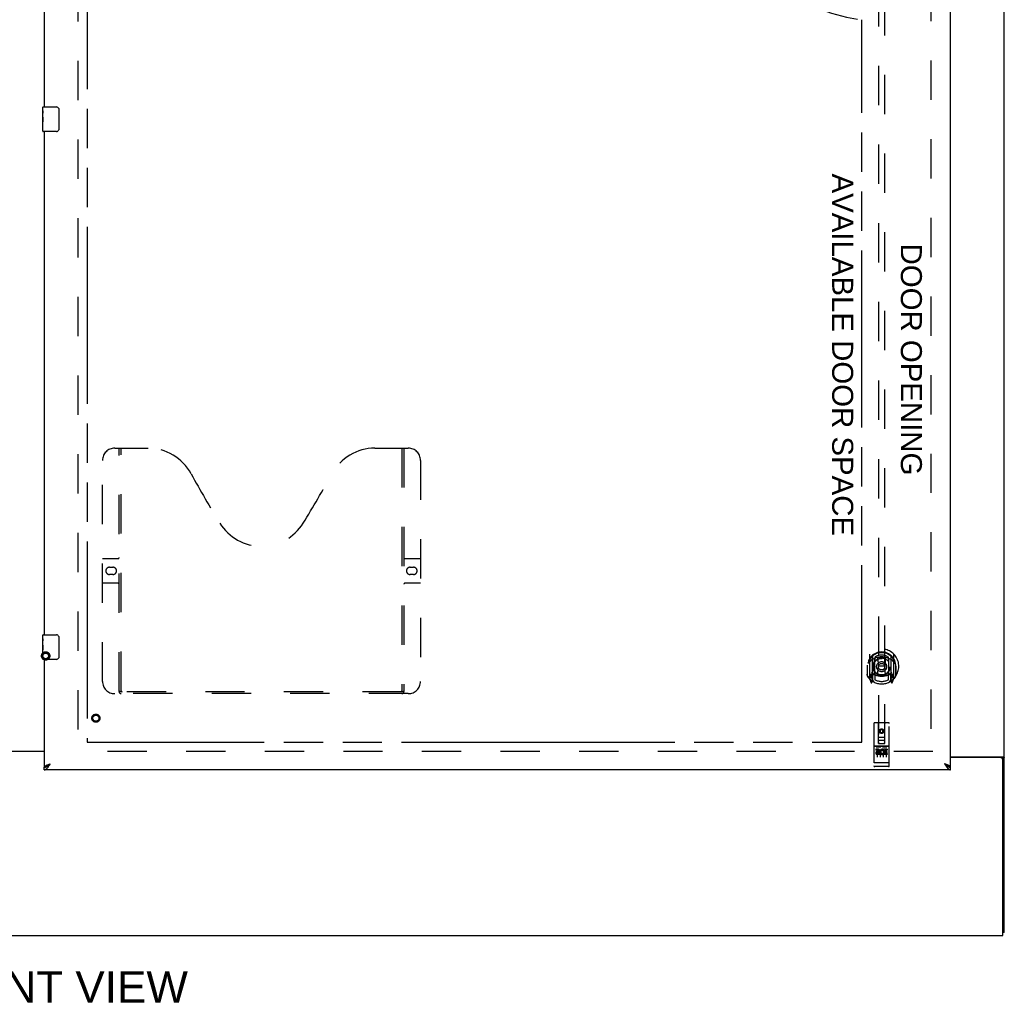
# Model space of a CAD drawing. Header units: inches. Extents: x 0 to 291, y 0 to 188.
# Tile 13 of 113: x 81 to 121, y 52 to 92. Entities that reach past the tile are written whole.
import ezdxf

# ---------------------------------------------------------------- set-up
doc = ezdxf.new("R2010")
doc.units = ezdxf.units.IN
doc.header["$LTSCALE"] = 16.018896
doc.header["$MEASUREMENT"] = 0
doc.linetypes.add('HIDDEN', pattern=[0.2, 0.1, -0.1])
doc.linetypes.add('PHANTOM', pattern=[0.8, 0.45, -0.05, 0.1, -0.05, 0.1, -0.05])
doc.layers.get('0').update_dxf_attribs({"linetype": 'CONTINUOUS'})
for name, color, linetype in [('02___PRT_ALL_AXES', 7, 'CONTINUOUS'), ('AVAILABLE_DOOR_SPACES', 7, 'CONTINUOUS'), ('DEFAULT_2', 8, 'HIDDEN'), ('DIMENSIONS', 7, 'CONTINUOUS')]:
    doc.layers.add(name, color=color, linetype=linetype)
doc.styles.get("Standard").update_dxf_attribs({"font": 'arial.ttf'})
doc.dimstyles.new('DIMSTYLE_1', dxfattribs={"dimtxt": 1.284938, "dimasz": 1.713251, "dimexe": 0.09, "dimexo": 0.07, "dimgap": 0.0375, "dimtad": 0, "dimtih": 1, "dimtoh": 1, "dimzin": 4, "dimdsep": 46, "dimtxsty": 'Standard', "dimblk": '_FILLED', "dimblk1": '_FILLED', "dimblk2": '_FILLED', "dimcen": 0.09, "dimazin": 1, "dimtfac": 1, "dimtdec": 3, "dimtofl": 0, "dimtmove": 0, "dimatfit": 3, "dimldrblk": '_FILLED', "dimfxl": 1, "dimtolj": 1, "dimtzin": 4, "dimarcsym": 0})

# ---------------------------------------------------------------- blocks, each defined once
blk = doc.blocks.new('_FILLED')
at = {"color": 0, "linetype": 'ByBlock'}
blk.add_solid([(0, 0), (-1, 0.2), (-1, -0.2)], dxfattribs=at)
blk = doc.blocks.new('*D9')
at = {"layer": 'DIMENSIONS', "color": 2, "linetype": 'Continuous'}
for p, q in [((65.03, 62.785), (65.03, 66.211)), ((65.03, 61.66), (65.03, 58.008)), ((65.03, 58.008), (66.308, 58.008))]:
    blk.add_line(p, q, dxfattribs=at)
at = {"layer": 'DIMENSIONS', "color": 2, "linetype": 'Continuous', "xscale": 1.7132508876, "yscale": 1.7132508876, "zscale": 1.7132508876}
for p, rotation in [((65.03, 62.785), 270), ((65.03, 61.66), 90)]:
    blk.add_blockref('_FILLED', p, dxfattribs=dict(at, rotation=rotation))
at = {"layer": 'DIMENSIONS', "color": 2, "linetype": 'Continuous', "insert": (66.951, 58.65), "char_height": 1.2849, "width": 3.49178, "attachment_point": 1, "line_spacing_factor": 0.9}
blk.add_mtext('1.13', dxfattribs=at)

msp = doc.modelspace()

# ---------------------------------------------------------------- linework, layer by layer
at = {"color": 3, "linetype": 'Continuous'}
for p, q in [((119.279, 61.764), (119.279, 136.056)), ((82.342, 109.16), (82.342, 88.66)), ((82.342, 87.66), (82.342, 67.16)), ((82.342, 66.16), (82.342, 61.764)), ((81.029, 62.425), (82.342, 62.425)), ((82.556, 61.894), (82.588, 61.906)), ((119.279, 61.66), (82.342, 61.66))]:
    msp.add_line(p, q, dxfattribs=at)
at = {"color": 7, "linetype": 'Continuous'}
for p, q in [((121.467, 55.035), (121.467, 98.973)), ((82.282, 88.499), (82.282, 88.645)), ((82.297, 88.66), (82.837, 88.66)), ((82.937, 88.56), (82.937, 87.76)), ((82.282, 88.241), (82.282, 88.275)), ((82.282, 88.044), (82.282, 88.076)), ((82.282, 87.675), (82.282, 87.814)), ((82.837, 87.66), (82.297, 87.66)), ((82.282, 66.999), (82.282, 67.145)), ((82.297, 67.16), (82.837, 67.16)), ((82.937, 67.06), (82.937, 66.26)), ((82.282, 66.741), (82.282, 66.775)), ((82.282, 66.544), (82.282, 66.576)), ((82.282, 66.175), (82.282, 66.314)), ((82.837, 66.16), (82.297, 66.16)), ((82.342, 62.405), (81.029, 62.405)), ((82.443, 61.792), (82.454, 61.799)), ((119.156, 61.805), (119.167, 61.799)), ((119.279, 62.191), (121.406, 62.191)), ((121.342, 62.16), (119.279, 62.16)), ((121.369, 62.153), (121.467, 62.153)), ((121.404, 54.91), (121.404, 62.097)), ((82.342, 61.66), (82.342, 61.764)), ((119.279, 61.66), (119.279, 61.764)), ((121.467, 55.035), (121.404, 55.035)), ((43.779, 54.91), (121.404, 54.91))]:
    msp.add_line(p, q, dxfattribs=at)
for points in [[(82.93, 88.596), (82.932, 88.59), (82.934, 88.584), (82.935, 88.578), (82.936, 88.572), (82.936, 88.566), (82.937, 88.56)], [(82.937, 87.76), (82.936, 87.753), (82.936, 87.747), (82.935, 87.741), (82.934, 87.735), (82.932, 87.729), (82.93, 87.724)], [(82.93, 67.096), (82.932, 67.09), (82.934, 67.084), (82.935, 67.078), (82.936, 67.072), (82.936, 67.066), (82.937, 67.06)], [(82.937, 66.26), (82.936, 66.253), (82.936, 66.247), (82.935, 66.241), (82.934, 66.235), (82.932, 66.229), (82.93, 66.224)], [(82.454, 61.799), (82.465, 61.805), (82.476, 61.813), (82.487, 61.821), (82.499, 61.829), (82.51, 61.838), (82.521, 61.847), (82.532, 61.856), (82.543, 61.866), (82.555, 61.876), (82.566, 61.886), (82.577, 61.896), (82.588, 61.906)], [(82.458, 61.801), (82.461, 61.807), (82.467, 61.814), (82.473, 61.821), (82.48, 61.828), (82.487, 61.835), (82.496, 61.842), (82.504, 61.849), (82.514, 61.856), (82.524, 61.864), (82.534, 61.871), (82.544, 61.878), (82.555, 61.885), (82.566, 61.892), (82.577, 61.899), (82.588, 61.906)], [(119.033, 61.906), (119.044, 61.896), (119.055, 61.886), (119.066, 61.876), (119.078, 61.866), (119.089, 61.856), (119.1, 61.847), (119.111, 61.838), (119.122, 61.829), (119.134, 61.821), (119.145, 61.813), (119.156, 61.805)], [(119.163, 61.801), (119.16, 61.807), (119.154, 61.814), (119.148, 61.821), (119.141, 61.828), (119.133, 61.835), (119.125, 61.842), (119.116, 61.849), (119.107, 61.856), (119.097, 61.864), (119.087, 61.871), (119.077, 61.878), (119.066, 61.885), (119.055, 61.892), (119.044, 61.899), (119.033, 61.906)], [(119.167, 61.799), (119.178, 61.792), (119.19, 61.786), (119.201, 61.781), (119.212, 61.777), (119.223, 61.773), (119.234, 61.77), (119.246, 61.767), (119.257, 61.765), (119.268, 61.764), (119.279, 61.764)], [(121.406, 62.191), (121.408, 62.189), (121.411, 62.188), (121.413, 62.186), (121.417, 62.185), (121.42, 62.183), (121.424, 62.182), (121.428, 62.18), (121.435, 62.177)], [(121.435, 62.177), (121.439, 62.176), (121.443, 62.174), (121.446, 62.173), (121.449, 62.171), (121.452, 62.17), (121.455, 62.168), (121.458, 62.167), (121.46, 62.165), (121.462, 62.164), (121.463, 62.162), (121.464, 62.16), (121.465, 62.159), (121.466, 62.157), (121.467, 62.155), (121.467, 62.153)], [(82.342, 61.764), (82.353, 61.764), (82.364, 61.765), (82.375, 61.767), (82.387, 61.77), (82.398, 61.773), (82.409, 61.777), (82.42, 61.781), (82.431, 61.786), (82.443, 61.792)]]:
    msp.add_lwpolyline(points, dxfattribs=at)
at = {"color": 3, "linetype": 'Continuous'}
for points in [[(82.342, 61.764), (82.342, 61.77), (82.344, 61.776), (82.346, 61.782), (82.35, 61.788), (82.355, 61.793), (82.36, 61.799), (82.367, 61.805), (82.375, 61.811), (82.383, 61.817), (82.393, 61.823), (82.403, 61.829), (82.414, 61.835), (82.426, 61.841), (82.438, 61.847)], [(82.438, 61.847), (82.451, 61.853), (82.465, 61.859), (82.479, 61.865), (82.494, 61.871), (82.509, 61.877), (82.524, 61.883), (82.54, 61.888), (82.556, 61.894)], [(82.487, 61.759), (82.499, 61.773), (82.51, 61.788), (82.521, 61.804), (82.532, 61.82), (82.543, 61.837), (82.555, 61.854), (82.566, 61.871), (82.577, 61.889), (82.588, 61.906)], [(119.183, 61.847), (119.17, 61.853), (119.156, 61.859), (119.142, 61.865), (119.127, 61.871), (119.112, 61.877), (119.097, 61.883), (119.081, 61.888), (119.065, 61.894), (119.033, 61.906)], [(119.033, 61.906), (119.044, 61.889), (119.055, 61.871), (119.066, 61.854), (119.078, 61.837), (119.089, 61.82), (119.1, 61.804), (119.111, 61.788), (119.122, 61.773)], [(119.279, 61.764), (119.279, 61.77), (119.277, 61.776), (119.274, 61.782), (119.271, 61.788), (119.266, 61.793), (119.26, 61.799), (119.254, 61.805), (119.246, 61.811), (119.238, 61.817), (119.228, 61.823), (119.218, 61.829), (119.207, 61.835), (119.195, 61.841), (119.183, 61.847)], [(121.311, 62.191), (121.311, 62.189), (121.311, 62.187), (121.311, 62.185), (121.312, 62.184), (121.312, 62.182), (121.313, 62.18), (121.314, 62.178), (121.316, 62.177), (121.317, 62.175), (121.319, 62.174), (121.321, 62.172), (121.323, 62.171), (121.325, 62.17), (121.329, 62.167)], [(121.329, 62.167), (121.332, 62.166), (121.334, 62.164), (121.336, 62.163), (121.338, 62.161), (121.339, 62.16)], [(82.342, 61.66), (82.353, 61.66), (82.364, 61.662), (82.375, 61.665), (82.387, 61.67), (82.398, 61.675), (82.409, 61.682), (82.42, 61.69), (82.431, 61.699), (82.443, 61.709), (82.454, 61.72), (82.465, 61.732), (82.476, 61.745), (82.487, 61.759)], [(119.122, 61.773), (119.134, 61.759), (119.145, 61.745), (119.156, 61.732), (119.167, 61.72), (119.178, 61.709), (119.19, 61.699), (119.201, 61.69), (119.212, 61.682), (119.223, 61.675), (119.234, 61.67), (119.246, 61.665), (119.257, 61.662), (119.268, 61.66), (119.279, 61.66)]]:
    msp.add_lwpolyline(points, dxfattribs=at)
at = {"color": 7, "linetype": 'Continuous'}
for centre, radius, start, end in [((82.297, 88.645), 0.015, 90, 180), ((82.837, 88.56), 0.1, 21.1999, 90), ((82.297, 87.675), 0.015, 180, 270), ((82.837, 87.76), 0.1, 270, 338.8001), ((82.297, 67.145), 0.015, 90, 180), ((82.837, 67.06), 0.1, 21.1999, 90), ((82.837, 66.26), 0.1, 270, 338.8001), ((82.297, 66.175), 0.015, 180, 270), ((121.342, 62.097), 0.0625, 0, 90)]:
    msp.add_arc(centre, radius, start, end, dxfattribs=at)
at = {"layer": '02___PRT_ALL_AXES', "color": 7, "linetype": 'Continuous'}
for p, q in [((82.282, 88.499), (82.282, 88.645)), ((82.282, 88.241), (82.282, 88.498)), ((82.287, 88.443), (82.282, 88.443)), ((82.289, 88.275), (82.289, 88.411)), ((82.282, 88.275), (82.289, 88.275)), ((82.282, 87.675), (82.282, 88.239)), ((82.283, 88.212), (82.282, 88.212)), ((82.282, 88.08), (82.288, 88.08)), ((82.282, 88.044), (82.289, 88.044)), ((82.282, 87.981), (82.289, 87.981)), ((82.289, 87.814), (82.289, 88.044)), ((82.282, 87.814), (82.289, 87.814)), ((82.282, 66.999), (82.282, 67.145)), ((82.282, 66.741), (82.282, 66.998)), ((82.287, 66.943), (82.282, 66.943)), ((82.282, 66.775), (82.289, 66.775)), ((82.282, 66.175), (82.282, 66.739)), ((82.283, 66.712), (82.282, 66.712)), ((82.289, 66.775), (82.289, 66.911)), ((82.282, 66.58), (82.288, 66.58)), ((82.282, 66.544), (82.289, 66.544)), ((82.282, 66.481), (82.289, 66.481)), ((82.282, 66.314), (82.289, 66.314)), ((82.289, 66.314), (82.289, 66.544))]:
    msp.add_line(p, q, dxfattribs=at)
at = {"layer": '02___PRT_ALL_AXES', "color": 8, "linetype": 'HIDDEN'}
for p, q in [((116.749, 62.62), (116.184, 62.62)), ((116.322, 62.498), (116.23, 62.498)), ((116.23, 62.498), (116.23, 62.456)), ((116.322, 62.456), (116.23, 62.456)), ((116.326, 62.412), (116.28, 62.412)), ((116.322, 62.371), (116.294, 62.371)), ((116.386, 62.327), (116.294, 62.327)), ((116.386, 62.285), (116.294, 62.285)), ((116.386, 62.327), (116.386, 62.285)), ((116.518, 62.333), (116.535, 62.294)), ((116.542, 62.463), (116.529, 62.444)), ((116.539, 62.488), (116.542, 62.486)), ((116.699, 62.498), (116.542, 62.498)), ((116.542, 62.498), (116.542, 62.486)), ((116.542, 62.463), (116.542, 62.285)), ((116.699, 62.285), (116.542, 62.285)), ((116.699, 62.456), (116.585, 62.456)), ((116.585, 62.456), (116.585, 62.412)), ((116.677, 62.412), (116.585, 62.412)), ((116.677, 62.37), (116.585, 62.37)), ((116.585, 62.37), (116.585, 62.327)), ((116.699, 62.327), (116.585, 62.327)), ((116.677, 62.412), (116.677, 62.37)), ((116.699, 62.498), (116.699, 62.456)), ((116.699, 62.327), (116.699, 62.285)), ((116.749, 61.792), (116.184, 61.792))]:
    msp.add_line(p, q, dxfattribs=at)
at = {"layer": '02___PRT_ALL_AXES', "color": 7, "linetype": 'Continuous'}
for points in [[(82.282, 88.499), (82.282, 88.495), (82.282, 88.491), (82.283, 88.485), (82.284, 88.472)], [(82.284, 88.472), (82.285, 88.465), (82.286, 88.456), (82.287, 88.448)], [(82.287, 88.448), (82.288, 88.439), (82.288, 88.43), (82.289, 88.421), (82.289, 88.411)], [(82.282, 88.241), (82.282, 88.233), (82.282, 88.224), (82.283, 88.214)], [(82.283, 88.214), (82.286, 88.18), (82.287, 88.168), (82.288, 88.156), (82.288, 88.143), (82.289, 88.131), (82.289, 88.118), (82.289, 88.105), (82.288, 88.092), (82.288, 88.08), (82.287, 88.067), (82.286, 88.055)], [(82.282, 66.999), (82.282, 66.995), (82.282, 66.991), (82.283, 66.985), (82.284, 66.972)], [(82.282, 66.741), (82.282, 66.733), (82.282, 66.724), (82.283, 66.714)], [(82.283, 66.714), (82.286, 66.68), (82.287, 66.668), (82.288, 66.656), (82.288, 66.643), (82.289, 66.631), (82.289, 66.618), (82.289, 66.605), (82.288, 66.592), (82.288, 66.58), (82.287, 66.567), (82.286, 66.555)], [(82.284, 66.972), (82.285, 66.965), (82.286, 66.956), (82.287, 66.948)], [(82.287, 66.948), (82.288, 66.939), (82.288, 66.93), (82.289, 66.921), (82.289, 66.911)]]:
    msp.add_lwpolyline(points, dxfattribs=at)
at = {"layer": '02___PRT_ALL_AXES', "color": 8, "linetype": 'HIDDEN'}
for centre, radius in [((84.446, 63.764), 0.124), ((116.467, 63.237), 0.085)]:
    msp.add_circle(centre, radius, dxfattribs=at)
for centre, radius, start, end in [((116.294, 62.349), 0.0644, 102.2995, 270.0775), ((116.294, 62.349), 0.0219, 89.9011, 270), ((116.322, 62.435), 0.0635, 270, 90), ((116.322, 62.434), 0.0219, 280.307, 90), ((116.493, 62.392), 0.107, 64.2636, 293.4027), ((116.493, 62.392), 0.0639, 54.8895, 293.4026)]:
    msp.add_arc(centre, radius, start, end, dxfattribs=at)
at = {"layer": '02___PRT_ALL_AXES', "color": 7, "linetype": 'Continuous'}
for centre in [(82.545, 88.076), (82.545, 66.576)]:
    msp.add_ellipse(centre, major_axis=(0.263, 0), ratio=0.432808, start_param=3.141593, end_param=3.321581, dxfattribs=at)
at = {"layer": 'AVAILABLE_DOOR_SPACES', "color": 4, "linetype": 'PHANTOM'}
for p, q in [((84.092, 135.035), (84.092, 62.785)), ((115.654, 62.785), (115.654, 92.209)), ((84.092, 62.785), (100.795, 62.785)), ((100.795, 62.789), (100.825, 62.789)), ((100.795, 62.785), (100.795, 62.789)), ((100.825, 62.789), (100.825, 62.785)), ((100.825, 62.785), (115.654, 62.785))]:
    msp.add_line(p, q, dxfattribs=at)
msp.add_arc((116.467, 98.91), 6.75, 180, 263.0865, dxfattribs=at)
at = {"layer": 'DEFAULT_2', "color": 8, "linetype": 'HIDDEN'}
for p, q in [((83.717, 135.395), (83.717, 62.425)), ((118.467, 135.41), (118.467, 62.41)), ((116.342, 96.739), (116.342, 62.737)), ((116.592, 62.737), (116.592, 96.739)), ((85.216, 74.764), (86.571, 74.764)), ((85.391, 64.854), (85.391, 74.764)), ((85.471, 64.884), (85.471, 74.764)), ((95.821, 74.764), (97.176, 74.764)), ((96.921, 74.764), (96.921, 64.884)), ((97.001, 74.764), (97.001, 64.854)), ((84.716, 65.264), (84.716, 74.264)), ((97.676, 74.264), (97.676, 65.264)), ((84.716, 70.264), (85.351, 70.264)), ((97.041, 70.264), (97.676, 70.264)), ((85.002, 69.914), (85.139, 69.914)), ((97.252, 69.914), (97.389, 69.914)), ((85.139, 69.614), (85.002, 69.614)), ((97.389, 69.614), (97.252, 69.614)), ((85.351, 69.264), (84.716, 69.264)), ((97.676, 69.264), (97.041, 69.264)), ((115.967, 66.365), (115.967, 65.398)), ((116.084, 66.311), (116.084, 65.295)), ((116.092, 66.286), (116.092, 65.283)), ((116.192, 66.247), (116.192, 66.144)), ((116.304, 66.221), (116.334, 65.881)), ((116.629, 66.221), (116.599, 65.881)), ((116.742, 66.144), (116.742, 66.247)), ((116.842, 66.286), (116.842, 65.283)), ((116.849, 66.311), (116.849, 65.295)), ((116.967, 65.398), (116.967, 66.365)), ((115.884, 65.881), (115.899, 65.881)), ((115.884, 65.881), (115.884, 65.493)), ((115.892, 65.47), (115.892, 65.928)), ((116.184, 65.563), (116.184, 66.194)), ((116.304, 65.537), (116.334, 65.881)), ((116.599, 65.881), (116.334, 65.881)), ((116.63, 65.537), (116.599, 65.881)), ((116.749, 66.194), (116.749, 65.563)), ((117.049, 65.881), (117.034, 65.881)), ((117.042, 65.47), (117.042, 65.928)), ((117.049, 65.881), (117.049, 65.493)), ((116.084, 65.552), (116.024, 65.552)), ((116.024, 65.552), (116.024, 65.402)), ((116.062, 65.456), (116.033, 65.41)), ((116.094, 65.515), (116.094, 65.308)), ((116.184, 65.553), (116.112, 65.553)), ((116.18, 65.535), (116.114, 65.535)), ((116.192, 65.583), (116.192, 65.33)), ((116.742, 65.33), (116.742, 65.583)), ((116.822, 65.553), (116.749, 65.553)), ((116.819, 65.535), (116.753, 65.535)), ((116.839, 65.308), (116.839, 65.515)), ((116.909, 65.552), (116.849, 65.552)), ((116.901, 65.41), (116.871, 65.456)), ((116.909, 65.402), (116.909, 65.552)), ((115.971, 65.387), (116.041, 65.211)), ((116.024, 65.402), (116.092, 65.402)), ((116.063, 65.292), (116.067, 65.288)), ((116.07, 65.214), (116.084, 65.295)), ((116.162, 65.233), (116.092, 65.342)), ((116.842, 65.342), (116.772, 65.233)), ((116.842, 65.402), (116.909, 65.402)), ((116.849, 65.295), (116.863, 65.214)), ((116.87, 65.291), (116.871, 65.291)), ((116.871, 65.291), (116.871, 65.292)), ((116.892, 65.211), (116.962, 65.387)), ((97.176, 64.764), (85.216, 64.764)), ((96.917, 64.844), (85.475, 64.844)), ((116.154, 63.547), (116.154, 61.822)), ((116.749, 63.577), (116.184, 63.577)), ((116.34, 62.737), (116.337, 63.547)), ((116.593, 62.737), (116.597, 63.547)), ((116.779, 61.822), (116.779, 63.547)), ((116.467, 63.313), (116.402, 63.275)), ((116.402, 63.275), (116.412, 63.269)), ((116.402, 63.275), (116.402, 63.2)), ((116.402, 63.2), (116.412, 63.206)), ((116.402, 63.2), (116.467, 63.162)), ((116.467, 63.301), (116.412, 63.269)), ((116.412, 63.269), (116.412, 63.206)), ((116.412, 63.206), (116.467, 63.174)), ((116.532, 63.275), (116.467, 63.313)), ((116.467, 63.313), (116.467, 63.301)), ((116.522, 63.269), (116.467, 63.301)), ((116.467, 63.174), (116.522, 63.206)), ((116.467, 63.162), (116.532, 63.2)), ((116.467, 63.162), (116.467, 63.174)), ((116.532, 63.275), (116.522, 63.269)), ((116.522, 63.206), (116.522, 63.269)), ((116.532, 63.2), (116.522, 63.206)), ((116.532, 63.2), (116.532, 63.275)), ((116.184, 62.62), (116.749, 62.62)), ((116.256, 62.604), (116.428, 62.604)), ((116.339, 62.987), (116.594, 62.987)), ((116.34, 62.737), (116.342, 62.737)), ((116.342, 62.737), (116.592, 62.737)), ((116.552, 62.862), (116.382, 62.862)), ((116.506, 62.604), (116.678, 62.604)), ((116.592, 62.737), (116.593, 62.737)), ((118.56, 62.41), (83.592, 62.41)), ((116.279, 62.489), (116.279, 62.183)), ((116.404, 62.489), (116.404, 62.183)), ((116.529, 62.489), (116.529, 62.183)), ((116.654, 62.489), (116.654, 62.183)), ((116.172, 61.951), (116.171, 61.951)), ((116.174, 61.951), (116.173, 61.951)), ((116.175, 61.951), (116.174, 61.951)), ((116.176, 61.951), (116.175, 61.951)), ((116.177, 61.95), (116.176, 61.951)), ((116.176, 61.951), (116.176, 61.951)), ((116.178, 61.95), (116.177, 61.95)), ((116.179, 61.95), (116.178, 61.95)), ((116.18, 61.95), (116.179, 61.95)), ((116.181, 61.95), (116.18, 61.95)), ((116.18, 61.95), (116.18, 61.95)), ((116.182, 61.95), (116.181, 61.95)), ((116.183, 61.95), (116.182, 61.95)), ((116.184, 61.95), (116.183, 61.95)), ((116.749, 61.95), (116.184, 61.95)), ((116.749, 61.95), (116.75, 61.95)), ((116.75, 61.95), (116.751, 61.95)), ((116.751, 61.95), (116.752, 61.95)), ((116.752, 61.95), (116.753, 61.95)), ((116.753, 61.95), (116.754, 61.95)), ((116.753, 61.95), (116.753, 61.95)), ((116.755, 61.95), (116.756, 61.95)), ((116.756, 61.95), (116.757, 61.951)), ((116.757, 61.951), (116.758, 61.951)), ((116.758, 61.951), (116.759, 61.951)), ((116.759, 61.951), (116.76, 61.951)), ((116.76, 61.951), (116.761, 61.951)), ((116.76, 61.951), (116.76, 61.951)), ((116.761, 61.951), (116.762, 61.951)), ((116.762, 61.951), (116.763, 61.951)), ((116.763, 61.951), (116.763, 61.951)), ((116.434, 61.792), (116.249, 61.792)), ((116.684, 61.792), (116.499, 61.792))]:
    msp.add_line(p, q, dxfattribs=at)
for points in [[(116.279, 66.238), (116.284, 66.24), (116.29, 66.241), (116.295, 66.242), (116.3, 66.244), (116.306, 66.245), (116.311, 66.246), (116.317, 66.248), (116.322, 66.249), (116.328, 66.25), (116.333, 66.251), (116.339, 66.252), (116.344, 66.253), (116.35, 66.254), (116.355, 66.255), (116.361, 66.256), (116.366, 66.257), (116.372, 66.257), (116.377, 66.258), (116.383, 66.259), (116.389, 66.259), (116.394, 66.26), (116.4, 66.261), (116.405, 66.261), (116.411, 66.262), (116.416, 66.262), (116.422, 66.262), (116.428, 66.263), (116.433, 66.263), (116.439, 66.263), (116.444, 66.263), (116.45, 66.264), (116.456, 66.264), (116.461, 66.264), (116.467, 66.264), (116.472, 66.264), (116.478, 66.264), (116.483, 66.264), (116.489, 66.263), (116.495, 66.263), (116.5, 66.263), (116.506, 66.263), (116.511, 66.262), (116.517, 66.262), (116.523, 66.262), (116.528, 66.261), (116.534, 66.261), (116.539, 66.26), (116.545, 66.259), (116.55, 66.259), (116.556, 66.258), (116.562, 66.257), (116.567, 66.257), (116.573, 66.256), (116.578, 66.255), (116.584, 66.254), (116.589, 66.253), (116.595, 66.252), (116.6, 66.251), (116.606, 66.25), (116.611, 66.249), (116.617, 66.248), (116.622, 66.246), (116.628, 66.245), (116.633, 66.244), (116.638, 66.242), (116.644, 66.241), (116.649, 66.24), (116.655, 66.238)], [(116.012, 66.096), (116.011, 66.095), (116.009, 66.094), (116.008, 66.092), (116.006, 66.091), (116.005, 66.089), (116.003, 66.088), (116.001, 66.086), (115.999, 66.084), (115.998, 66.082), (115.996, 66.081), (115.994, 66.079), (115.992, 66.077), (115.99, 66.075), (115.988, 66.072), (115.986, 66.07), (115.984, 66.068), (115.982, 66.065), (115.98, 66.063), (115.978, 66.06), (115.976, 66.057), (115.974, 66.054), (115.972, 66.051), (115.969, 66.048), (115.967, 66.045), (115.965, 66.042), (115.962, 66.038), (115.96, 66.035), (115.957, 66.031), (115.954, 66.027), (115.952, 66.023), (115.949, 66.019), (115.946, 66.014), (115.943, 66.01), (115.94, 66.005), (115.937, 66), (115.934, 65.995)], [(116.999, 65.995), (116.996, 66), (116.993, 66.005), (116.99, 66.01), (116.987, 66.014), (116.984, 66.019), (116.982, 66.023), (116.979, 66.027), (116.976, 66.031), (116.974, 66.035), (116.971, 66.038), (116.969, 66.042), (116.967, 66.045), (116.964, 66.048), (116.962, 66.051), (116.96, 66.054), (116.957, 66.057), (116.955, 66.06), (116.953, 66.063), (116.951, 66.065), (116.949, 66.068), (116.947, 66.07), (116.945, 66.072), (116.943, 66.075), (116.941, 66.077), (116.939, 66.079), (116.937, 66.081), (116.936, 66.082), (116.934, 66.084), (116.932, 66.086), (116.931, 66.088), (116.929, 66.089), (116.927, 66.091), (116.926, 66.092), (116.924, 66.094), (116.923, 66.095), (116.921, 66.096)], [(85.381, 64.884), (85.397, 64.873), (85.413, 64.863), (85.429, 64.855), (85.444, 64.849), (85.459, 64.845), (85.475, 64.844)], [(96.917, 64.844), (96.932, 64.845), (96.947, 64.849), (96.963, 64.855), (96.979, 64.863), (96.995, 64.873), (97.011, 64.884)], [(116.249, 62.603), (116.249, 62.603), (116.249, 62.603), (116.249, 62.603), (116.25, 62.603), (116.25, 62.603), (116.25, 62.603), (116.25, 62.603), (116.25, 62.603), (116.25, 62.603), (116.25, 62.603), (116.25, 62.604), (116.25, 62.604), (116.25, 62.604), (116.251, 62.604), (116.251, 62.604), (116.251, 62.604), (116.251, 62.604), (116.251, 62.604), (116.251, 62.604), (116.251, 62.604), (116.251, 62.604), (116.252, 62.604), (116.252, 62.604), (116.252, 62.604), (116.252, 62.604), (116.252, 62.604), (116.252, 62.604), (116.252, 62.604), (116.253, 62.604), (116.253, 62.604), (116.253, 62.604), (116.253, 62.604), (116.253, 62.604), (116.253, 62.604), (116.254, 62.604), (116.254, 62.604), (116.254, 62.604), (116.254, 62.604), (116.254, 62.604), (116.255, 62.604), (116.255, 62.604), (116.255, 62.604), (116.255, 62.604), (116.255, 62.604), (116.256, 62.604)], [(116.428, 62.604), (116.428, 62.604), (116.428, 62.604), (116.428, 62.604), (116.428, 62.604), (116.429, 62.604), (116.429, 62.604), (116.429, 62.604), (116.429, 62.604), (116.429, 62.604), (116.43, 62.604), (116.43, 62.604), (116.43, 62.604), (116.43, 62.604), (116.43, 62.604), (116.43, 62.604), (116.431, 62.604), (116.431, 62.604), (116.431, 62.604), (116.431, 62.604), (116.431, 62.604), (116.431, 62.604), (116.432, 62.604), (116.432, 62.604), (116.432, 62.604), (116.432, 62.604), (116.432, 62.604), (116.432, 62.604), (116.432, 62.604), (116.432, 62.604), (116.433, 62.604), (116.433, 62.604), (116.433, 62.604), (116.433, 62.604), (116.433, 62.604), (116.433, 62.604), (116.433, 62.603), (116.433, 62.603), (116.433, 62.603), (116.434, 62.603), (116.434, 62.603), (116.434, 62.603), (116.434, 62.603), (116.434, 62.603), (116.434, 62.603), (116.434, 62.603), (116.434, 62.603)], [(116.499, 62.603), (116.499, 62.603), (116.499, 62.603), (116.499, 62.603), (116.5, 62.603), (116.5, 62.603), (116.5, 62.603), (116.5, 62.603), (116.5, 62.603), (116.5, 62.603), (116.5, 62.603), (116.5, 62.604), (116.5, 62.604), (116.5, 62.604), (116.501, 62.604), (116.501, 62.604), (116.501, 62.604), (116.501, 62.604), (116.501, 62.604), (116.501, 62.604), (116.501, 62.604), (116.501, 62.604), (116.502, 62.604), (116.502, 62.604), (116.502, 62.604), (116.502, 62.604), (116.502, 62.604), (116.502, 62.604), (116.502, 62.604), (116.503, 62.604), (116.503, 62.604), (116.503, 62.604), (116.503, 62.604), (116.503, 62.604), (116.503, 62.604), (116.504, 62.604), (116.504, 62.604), (116.504, 62.604), (116.504, 62.604), (116.504, 62.604), (116.505, 62.604), (116.505, 62.604), (116.505, 62.604), (116.505, 62.604), (116.505, 62.604), (116.506, 62.604)], [(116.678, 62.604), (116.678, 62.604), (116.678, 62.604), (116.678, 62.604), (116.678, 62.604), (116.679, 62.604), (116.679, 62.604), (116.679, 62.604), (116.679, 62.604), (116.679, 62.604), (116.68, 62.604), (116.68, 62.604), (116.68, 62.604), (116.68, 62.604), (116.68, 62.604), (116.68, 62.604), (116.681, 62.604), (116.681, 62.604), (116.681, 62.604), (116.681, 62.604), (116.681, 62.604), (116.681, 62.604), (116.682, 62.604), (116.682, 62.604), (116.682, 62.604), (116.682, 62.604), (116.682, 62.604), (116.682, 62.604), (116.682, 62.604), (116.682, 62.604), (116.683, 62.604), (116.683, 62.604), (116.683, 62.604), (116.683, 62.604), (116.683, 62.604), (116.683, 62.604), (116.683, 62.603), (116.683, 62.603), (116.683, 62.603), (116.684, 62.603), (116.684, 62.603), (116.684, 62.603), (116.684, 62.603), (116.684, 62.603), (116.684, 62.603), (116.684, 62.603), (116.684, 62.603)], [(116.171, 61.951), (116.17, 61.951), (116.17, 61.951), (116.17, 61.951), (116.169, 61.951), (116.169, 61.951), (116.169, 61.951), (116.168, 61.951), (116.168, 61.951), (116.168, 61.952), (116.167, 61.952), (116.167, 61.952), (116.167, 61.952), (116.166, 61.952), (116.166, 61.952), (116.166, 61.952), (116.165, 61.952), (116.165, 61.952), (116.165, 61.952), (116.164, 61.952), (116.164, 61.952), (116.164, 61.952), (116.163, 61.952), (116.163, 61.952), (116.163, 61.953), (116.162, 61.953), (116.162, 61.953), (116.162, 61.953), (116.162, 61.953), (116.161, 61.953), (116.161, 61.953), (116.161, 61.953), (116.16, 61.953), (116.16, 61.953), (116.16, 61.953), (116.16, 61.953), (116.16, 61.953), (116.159, 61.954), (116.159, 61.954), (116.159, 61.954), (116.159, 61.954), (116.158, 61.954), (116.158, 61.954), (116.158, 61.954), (116.158, 61.954), (116.158, 61.954), (116.157, 61.954), (116.157, 61.954), (116.157, 61.955), (116.157, 61.955), (116.157, 61.955), (116.156, 61.955), (116.156, 61.955), (116.156, 61.955), (116.156, 61.955), (116.156, 61.955), (116.156, 61.955), (116.156, 61.955), (116.156, 61.956), (116.155, 61.956), (116.155, 61.956), (116.155, 61.956), (116.155, 61.956), (116.155, 61.956), (116.155, 61.956), (116.155, 61.956), (116.155, 61.956), (116.155, 61.956), (116.155, 61.957), (116.155, 61.957), (116.154, 61.957), (116.154, 61.957), (116.154, 61.957), (116.154, 61.957), (116.154, 61.957), (116.154, 61.957), (116.154, 61.957), (116.154, 61.957), (116.154, 61.958), (116.154, 61.958)], [(116.173, 61.951), (116.172, 61.951), (116.172, 61.951)], [(116.754, 61.95), (116.755, 61.95), (116.755, 61.95)], [(116.763, 61.951), (116.764, 61.951), (116.764, 61.951), (116.764, 61.951), (116.765, 61.951), (116.765, 61.951), (116.766, 61.951), (116.766, 61.952), (116.766, 61.952), (116.767, 61.952), (116.767, 61.952), (116.767, 61.952), (116.768, 61.952), (116.768, 61.952), (116.768, 61.952), (116.769, 61.952), (116.769, 61.952), (116.769, 61.952), (116.77, 61.952), (116.77, 61.952), (116.77, 61.952), (116.77, 61.952), (116.771, 61.953), (116.771, 61.953), (116.771, 61.953), (116.772, 61.953), (116.772, 61.953), (116.772, 61.953), (116.772, 61.953), (116.773, 61.953), (116.773, 61.953), (116.773, 61.953), (116.773, 61.953), (116.774, 61.953), (116.774, 61.953), (116.774, 61.954), (116.774, 61.954), (116.775, 61.954), (116.775, 61.954), (116.775, 61.954), (116.775, 61.954), (116.775, 61.954), (116.776, 61.954), (116.776, 61.954), (116.776, 61.954), (116.776, 61.954), (116.776, 61.955), (116.777, 61.955), (116.777, 61.955), (116.777, 61.955), (116.777, 61.955), (116.777, 61.955), (116.777, 61.955), (116.778, 61.955), (116.778, 61.955), (116.778, 61.955), (116.778, 61.956), (116.778, 61.956), (116.778, 61.956), (116.778, 61.956), (116.778, 61.956), (116.778, 61.956), (116.779, 61.956), (116.779, 61.956), (116.779, 61.956), (116.779, 61.956), (116.779, 61.957), (116.779, 61.957), (116.779, 61.957), (116.779, 61.957), (116.779, 61.957), (116.779, 61.957), (116.779, 61.957), (116.779, 61.957), (116.779, 61.957), (116.779, 61.957), (116.779, 61.958), (116.779, 61.958)]]:
    msp.add_lwpolyline(points, dxfattribs=at)
for centre, radius in [((82.401, 66.3), 0.169), ((82.401, 66.3), 0.124), ((82.401, 66.3), 0.114), ((116.467, 65.863), 0.35), ((116.467, 65.863), 0.335), ((116.467, 65.863), 0.205), ((116.467, 65.863), 0.133), ((84.446, 63.764), 0.164), ((84.446, 63.764), 0.124), ((116.467, 63.237), 0.0945)]:
    msp.add_circle(centre, radius, dxfattribs=at)
for centre, radius, start, end in [((85.216, 74.264), 0.5, 90, 180), ((86.571, 72.764), 2, 28.4813, 90), ((95.821, 72.764), 2, 90, 151.5187), ((97.176, 74.264), 0.5, 0, 90), ((122.879, 92.462), 39.307, 208.4813, 211.8705), ((59.513, 92.462), 39.307, 328.1295, 331.5187), ((91.196, 72.764), 2, 211.8705, 328.1295), ((85.351, 70.304), 0.04, 270, 360), ((97.041, 70.304), 0.04, 180, 270), ((85.002, 69.764), 0.15, 90, 270), ((85.139, 69.764), 0.15, 270, 90), ((97.252, 69.764), 0.15, 90, 270), ((97.389, 69.764), 0.15, 270, 90), ((85.351, 69.224), 0.04, 0, 90), ((97.041, 69.224), 0.04, 90, 180), ((116.467, 65.881), 0.7, 305.5126, 234.4874), ((116.467, 65.879), 0.583, 0.2464, 179.7536), ((116.467, 65.853), 0.58, 7.6622, 172.3378), ((115.982, 66.365), 0.015, 135.0748, 180), ((116.467, 65.564), 0.7, 49.529, 130.471), ((116.099, 66.311), 0.015, 130.3587, 180), ((116.112, 66.286), 0.02, 129.3378, 179.9984), ((116.199, 66.194), 0.015, 112.9863, 180), ((116.467, 65.853), 0.48, 55.0461, 124.9539), ((116.284, 66.219), 0.02, 5.0796, 105.5752), ((116.649, 66.219), 0.02, 74.4248, 174.9204), ((116.734, 66.194), 0.015, 0, 67.0137), ((116.822, 66.286), 0.02, 0, 50.6594), ((116.834, 66.311), 0.015, 0, 49.6413), ((116.952, 66.365), 0.015, 0, 44.9252), ((115.912, 65.928), 0.02, 172.3378, 180), ((116.222, 66.144), 0.03, 180, 311.1261), ((116.467, 65.863), 0.343, 48.8739, 131.1261), ((116.712, 66.144), 0.03, 228.8739, 360), ((117.022, 65.928), 0.02, 0, 7.6622), ((115.912, 65.47), 0.02, 180, 215.2961), ((116.467, 65.863), 0.7, 215.2961, 324.7039), ((116.037, 65.407), 0.005, 147.3208, 270), ((116.467, 66.194), 0.7, 233.2319, 306.7681), ((115.904, 65.557), 0.188, 327.3208, 360), ((116.112, 65.533), 0.02, 90, 180), ((116.114, 65.515), 0.02, 90, 180), ((116.18, 65.515), 0.02, 66.536, 90), ((116.199, 65.563), 0.015, 180, 247.0137), ((116.467, 66.176), 0.7, 246.536, 293.464), ((116.222, 65.583), 0.03, 48.8739, 180), ((116.467, 65.863), 0.343, 228.8739, 311.1261), ((116.284, 65.539), 0.02, 254.3869, 354.9204), ((116.65, 65.539), 0.02, 185.0796, 285.6131), ((116.712, 65.583), 0.03, 0, 131.1261), ((116.734, 65.563), 0.015, 292.9863, 360), ((116.753, 65.515), 0.02, 90, 113.464), ((116.819, 65.515), 0.02, 0, 90), ((116.822, 65.533), 0.02, 0, 90), ((117.03, 65.557), 0.188, 180, 212.6792), ((116.897, 65.407), 0.005, 270, 32.6792), ((117.022, 65.47), 0.02, 324.7039, 360), ((85.216, 65.264), 0.5, 180, 270), ((97.176, 65.264), 0.5, 270, 360), ((115.982, 65.398), 0.015, 180, 224.9252), ((116.055, 65.217), 0.015, 201.8041, 350), ((116.072, 65.328), 0.02, 234.4874, 360), ((116.074, 65.308), 0.02, 234.7457, 360), ((116.112, 65.283), 0.02, 180, 238.5295), ((116.467, 65.863), 0.6, 242.7204, 297.2796), ((116.822, 65.283), 0.02, 301.4688, 359.9992), ((116.859, 65.308), 0.02, 180, 305.2543), ((116.862, 65.328), 0.02, 180, 305.5126), ((116.878, 65.217), 0.015, 190, 338.1959), ((116.952, 65.398), 0.015, 315.0748, 360), ((85.481, 64.854), 0.09, 180, 270), ((85.511, 64.884), 0.04, 180, 270), ((96.881, 64.884), 0.04, 270, 360), ((96.911, 64.854), 0.09, 270, 360), ((116.184, 63.547), 0.03, 90, 180), ((116.307, 63.547), 0.03, 0, 90), ((116.627, 63.547), 0.03, 90, 180), ((116.749, 63.547), 0.03, 0, 90), ((116.184, 62.65), 0.03, 180, 270), ((116.382, 62.822), 0.04, 90, 180), ((116.382, 62.777), 0.04, 180, 270), ((116.552, 62.822), 0.04, 0, 90), ((116.552, 62.777), 0.04, 270, 360), ((116.749, 62.65), 0.03, 270, 360), ((116.184, 61.822), 0.03, 180, 270), ((116.749, 61.822), 0.03, 270, 360)]:
    msp.add_arc(centre, radius, start, end, dxfattribs=at)

# ---------------------------------------------------------------- texts
at = {"layer": 'DIMENSIONS', "color": 2, "linetype": 'Continuous', "char_height": 0.85663, "attachment_point": 2, "rotation": 270, "line_spacing_factor": 0.9}
for s, insert, width in [('AVAILABLE DOOR SPACE', (115.308, 78.565), 14.73459), ('DOOR OPENING', (118.108, 78.374), 9.42606)]:
    msp.add_mtext(s, dxfattribs=dict(at, insert=insert, width=width))
at = {"layer": 'DIMENSIONS', "color": 2, "linetype": 'Continuous', "insert": (82.565, 53.46), "char_height": 1.2849, "width": 11.2444, "attachment_point": 2, "line_spacing_factor": 0.9}
msp.add_mtext('FRONT VIEW', dxfattribs=at)

# ---------------------------------------------------------------- dimensions: what is measured, and where the dimension line sits
at = {"layer": 'DIMENSIONS', "color": 2, "linetype": 'Continuous'}
dim = msp.add_linear_dim(base=(65.030183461, 61.659759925), p1=(104.154209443, 62.784759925), p2=(44.111709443, 61.659759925), angle=270, dimstyle='DIMSTYLE_1', dxfattribs=at)
dim.commit()
dim.dimension.update_dxf_attribs({"geometry": '*D9', "text_midpoint": (68.752357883, 58.000663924), "dimtype": 160})

doc.saveas('drawing.dxf')
